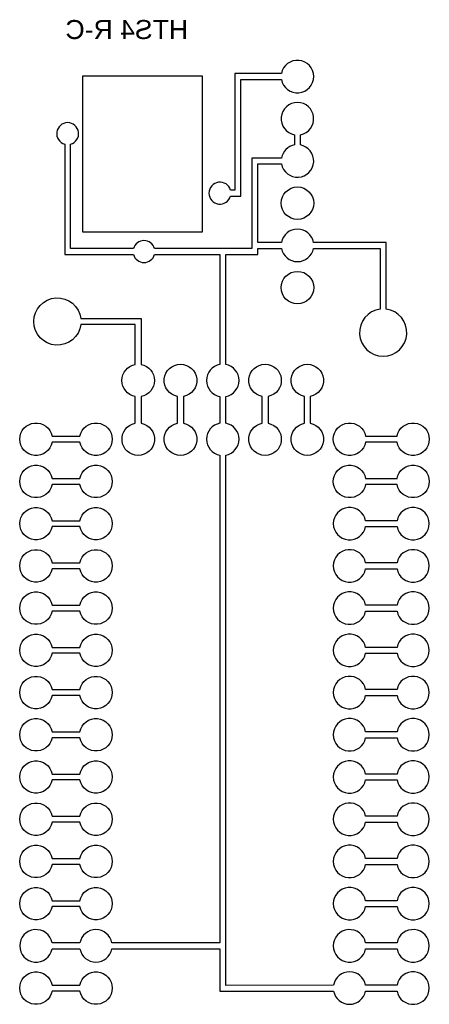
# Model space of a CAD drawing. Header units: inches. Extents: x 0.08 to 1.05, y 0.46 to 2.79.
import ezdxf

# ---------------------------------------------------------------- set-up
doc = ezdxf.new("R2010")
doc.units = ezdxf.units.IN
doc.header["$MEASUREMENT"] = 0
doc.layers.add('BOT', color=5, linetype='Continuous')
doc.styles.get("Standard").update_dxf_attribs({"font": 'ARIAL.TTF'})

msp = doc.modelspace()

# ---------------------------------------------------------------- linework, layer by layer
at = {"layer": 'BOT', "linetype": 'Continuous', "lineweight": -3}
for points in [[(0.5794, 2.3757), (0.6038, 2.3757), (0.6038, 2.6519), (0.6998, 2.6519, 10.908327), (0.6998, 2.6659), (0.5898, 2.6659), (0.5898, 2.3897), (0.5794, 2.3897, 7.291424)], [(0.568, 1.8377), (0.568, 1.9011, 0.83205), (0.568, 1.9769), (0.568, 2.2373), (0.6438, 2.2373), (0.6438, 2.2519), (0.6998, 2.2519, 0.83205), (0.7755, 2.2519), (0.9334, 2.2519), (0.9334, 2.1079, 15.937254), (0.9474, 2.1079), (0.9474, 2.2659), (0.7755, 2.2659, 0.83205), (0.6998, 2.2659), (0.6438, 2.2659), (0.6438, 2.4519), (0.6998, 2.4519, 1.901667), (0.7446, 2.4968), (0.7446, 2.5211, 10.908327), (0.7306, 2.5211), (0.7306, 2.4968, 0.310741), (0.6998, 2.4659), (0.6298, 2.4659), (0.6298, 2.2513), (0.3997, 2.2513, 0.758787), (0.3496, 2.2513), (0.2011, 2.2513), (0.2011, 2.4986, 7.291424), (0.1871, 2.4986), (0.1871, 2.2373), (0.3496, 2.2373, 0.758787), (0.3997, 2.2373), (0.554, 2.2373), (0.554, 1.9769, 0.83205), (0.554, 1.9011), (0.554, 1.8377, 0.83205), (0.554, 1.762), (0.554, 0.6068), (0.2988, 0.6068, 0.83205), (0.2231, 0.6068), (0.1571, 0.6068, 10.908327), (0.1571, 0.5928), (0.2231, 0.5928, 0.83205), (0.2988, 0.5928), (0.554, 0.5928), (0.554, 0.4921), (0.8231, 0.4928, 0.832068), (0.8988, 0.4928), (0.9731, 0.4928, 10.908327), (0.9731, 0.5068), (0.8988, 0.5068, 0.832032), (0.8231, 0.5068), (0.568, 0.5062), (0.568, 1.762, 0.83205)], [(0.354, 1.9011, -0.83205), (0.354, 1.9769), (0.354, 2.0716), (0.2255, 2.0716, -15.937254), (0.2255, 2.0856), (0.368, 2.0856), (0.368, 1.9769, -0.83205), (0.368, 1.9011), (0.368, 1.8377, -10.908327), (0.354, 1.8377)], [(0.468, 1.8377, -10.908327), (0.454, 1.8377), (0.454, 1.9011, -10.908327), (0.468, 1.9011)], [(0.654, 1.9011, -10.908327), (0.668, 1.9011), (0.668, 1.8377, -10.908327), (0.654, 1.8377)], [(0.754, 1.9011, -10.908327), (0.768, 1.9011), (0.768, 1.8377, -10.908327), (0.754, 1.8377)], [(0.2231, 1.7928), (0.1571, 1.7928, -10.908327), (0.1571, 1.8068), (0.2231, 1.8068, -10.908327)], [(0.9731, 1.8068, -10.908327), (0.9731, 1.7928), (0.8988, 1.7928, -10.908327), (0.8988, 1.8068)], [(0.1571, 1.6928, -10.908327), (0.1571, 1.7068), (0.2231, 1.7068, -10.908327), (0.2231, 1.6928)], [(0.9731, 1.6928), (0.8988, 1.6928, -10.908327), (0.8988, 1.7068), (0.9731, 1.7068, -10.908327)], [(0.1571, 1.6068), (0.2231, 1.6068, -10.908327), (0.2231, 1.5928), (0.1571, 1.5928, -10.908327)], [(0.8988, 1.5928), (0.9731, 1.5928, 10.908327), (0.9731, 1.6068), (0.8988, 1.6068, 10.908327)], [(0.1571, 1.5068), (0.2231, 1.5068, -10.908327), (0.2231, 1.4928), (0.1571, 1.4928, -10.908327)], [(0.8988, 1.4928), (0.9731, 1.4928, 10.908327), (0.9731, 1.5068), (0.8988, 1.5068, 10.908327)], [(0.1571, 1.3928, -10.908327), (0.1571, 1.4068), (0.2231, 1.4068, -10.908327), (0.2231, 1.3928)], [(0.9731, 1.3928, 10.908327), (0.9731, 1.4068), (0.8988, 1.4068, 10.908327), (0.8988, 1.3928)], [(0.1571, 1.3068), (0.2231, 1.3068, -10.908327), (0.2231, 1.2928), (0.1571, 1.2928, -10.908327)], [(0.8988, 1.2928), (0.9731, 1.2928, 10.908327), (0.9731, 1.3068), (0.8988, 1.3068, 10.908327)], [(0.1571, 1.2068), (0.2231, 1.2068, -10.908327), (0.2231, 1.1928), (0.1571, 1.1928, -10.908327)], [(0.8988, 1.2068, 10.908327), (0.8988, 1.1928), (0.9731, 1.1928, 10.908327), (0.9731, 1.2068)], [(0.1571, 1.0928, -10.908327), (0.1571, 1.1068), (0.2231, 1.1068, -10.908327), (0.2231, 1.0928)], [(0.9731, 1.0928, 10.908327), (0.9731, 1.1068), (0.8988, 1.1068, 10.908327), (0.8988, 1.0928)], [(0.1571, 1.0068), (0.2231, 1.0068, -10.908327), (0.2231, 0.9928), (0.1571, 0.9928, -10.908327)], [(0.8988, 0.9928), (0.9731, 0.9928, 10.908327), (0.9731, 1.0068), (0.8988, 1.0068, 10.908327)], [(0.1571, 0.8928, -10.908327), (0.1571, 0.9068), (0.2231, 0.9068, -10.908327), (0.2231, 0.8928)], [(0.8988, 0.8928), (0.9731, 0.8928, 10.908327), (0.9731, 0.9068), (0.8988, 0.9068, 10.908327)], [(0.1571, 0.8068), (0.2231, 0.8068, -10.908327), (0.2231, 0.7928), (0.1571, 0.7928, -10.908327)], [(0.8988, 0.7928), (0.9731, 0.7928, 10.908327), (0.9731, 0.8068), (0.8988, 0.8068, 10.908327)], [(0.1571, 0.7068), (0.2231, 0.7068, -10.908327), (0.2231, 0.6928), (0.1571, 0.6928, -10.908327)], [(0.8988, 0.6928), (0.9731, 0.6928, 10.908327), (0.9731, 0.7068), (0.8988, 0.7068, 10.908327)], [(0.9731, 0.5928, 10.908327), (0.9731, 0.6068), (0.8988, 0.6068, 10.908327), (0.8988, 0.5928)], [(0.1571, 0.4928, -10.908327), (0.1571, 0.5068), (0.2231, 0.5068, -10.908327), (0.2231, 0.4928)]]:
    msp.add_lwpolyline(points, format="xyb", close=True, dxfattribs=at)
msp.add_lwpolyline([(0.5125, 2.6609), (0.5125, 2.29), (0.23, 2.29), (0.23, 2.6609)], close=True, dxfattribs=at)
for centre in [(0.7376, 2.3589), (0.7376, 2.1589)]:
    msp.add_circle(centre, 0.0385, dxfattribs=at)

# ---------------------------------------------------------------- texts
at = {"layer": 'BOT', "text_generation_flag": 2}
msp.add_text('HTS4 R-C', height=0.045, dxfattribs=at).set_placement((0.4789, 2.7477))

doc.saveas('drawing.dxf')
